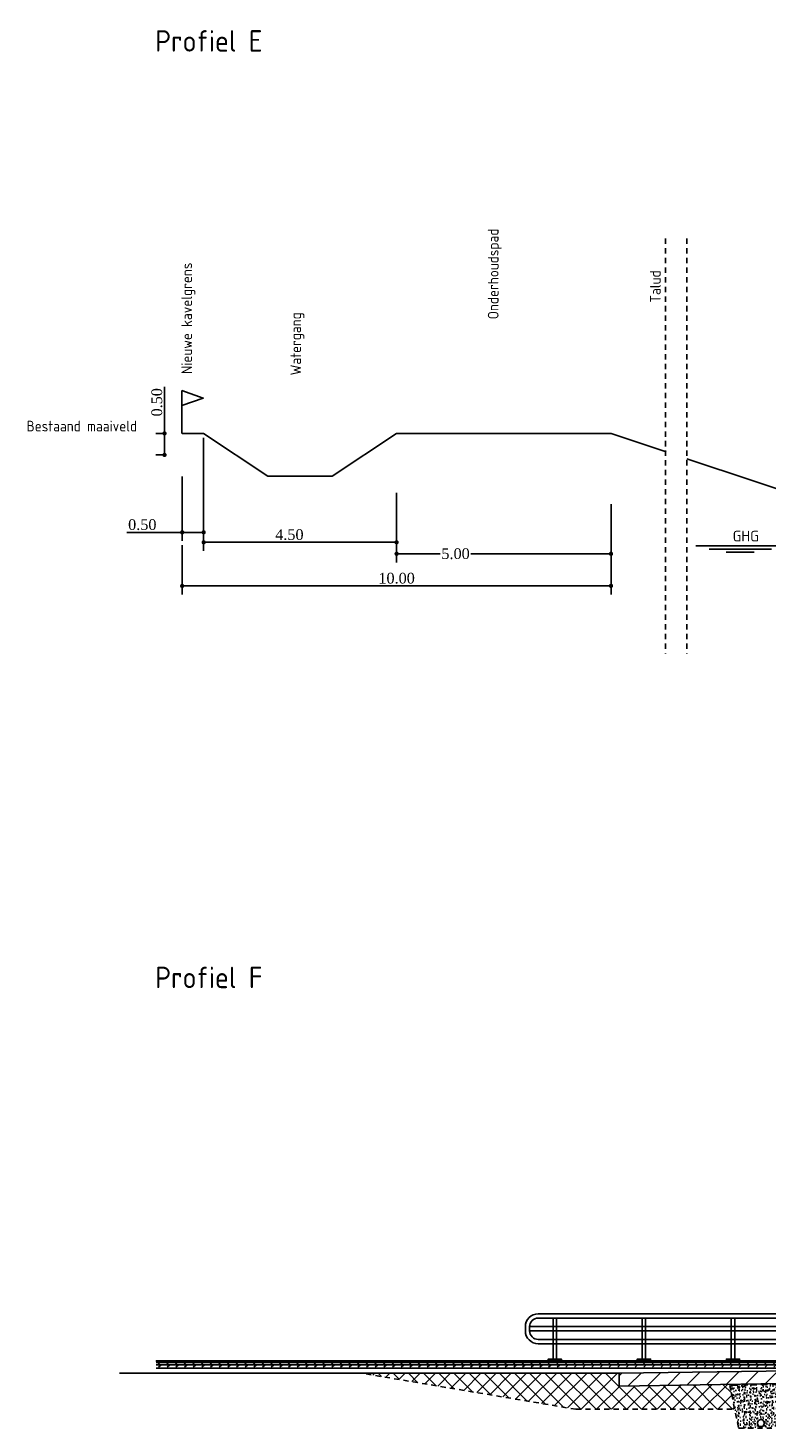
# Model space of a CAD drawing. Extents: x -21 to 90, y -15 to 62.
# Tile 12 of 15: x 42 to 60, y 29 to 61. Entities that reach past the tile are written whole.
import ezdxf
from ezdxf.enums import TextEntityAlignment as Align

# ---------------------------------------------------------------- set-up
doc = ezdxf.new("R2010")
doc.units = 0
doc.header["$LTSCALE"] = 0.1
doc.linetypes.add('B0401', pattern=[18.75, 12.5, -6.25])
doc.linetypes.add('TYPE_7', pattern=[1.9, 1.2, -0.7])
for name, color, linetype in [('CK-A$1A-25301', 253, 'Continuous'), ('CKBL9211P1301', 254, 'Continuous'), ('CKNL2200P2507', 2, 'TYPE_7'), ('CKNL2201P2501', 2, 'Continuous'), ('CKNL4200P3501', 3, 'Continuous'), ('CR-L3860P3501', 3, 'Continuous'), ('l-ar-deta-pr', 10, 'Continuous'), ('l-mt-deta-pr', 7, 'Continuous'), ('l-tk-deta-con-pr', 1, 'Continuous'), ('TDNL----_kniplijn', 252, 'B0401'), ('TDNL6300_profiel', 2, 'Continuous'), ('X--T$1A-P2501', 2, 'Continuous'), ('X-IT6300_maatvoering', 7, 'Continuous')]:
    doc.layers.add(name, color=color, linetype=linetype)
doc.styles.add('ENV-P', font='ISOCP.SHX')
doc.styles.add('INFRA_DIM', font='times.ttf')
doc.styles.add('T25', font='ISO3098.shx')
doc.dimstyles.new('INFRA-100-M', dxfattribs={"dimtxt": 0.25, "dimasz": 0.1, "dimexe": 0.2, "dimexo": 0.1, "dimgap": 0.05, "dimtad": 1, "dimzin": 0, "dimdsep": 46, "dimtxsty": 'INFRA_DIM', "dimblk1": 'DOT', "dimblk2": 'DOT', "dimsah": 1, "dimcen": 0, "dimclrd": 256, "dimclre": 256, "dimclrt": 7, "dimaunit": 2, "dimadec": 0, "dimazin": 0, "dimtfac": 1, "dimtdec": 3, "dimtofl": 0, "dimtmove": 0, "dimatfit": 3, "dimldrblk": 'DOT', "dimfxl": 1, "dimtolj": 1, "dimtzin": 0, "dimarcsym": 0})
pattern_1 = [(45, (62.21669, 30.24594), (-0.1010279, 0.1010279), [])]

# ---------------------------------------------------------------- blocks, each defined once
blk = doc.blocks.new('_DOT')
at = {"color": 0, "linetype": 'ByBlock'}
blk.add_line((-0.5, 0), (-1, 0), dxfattribs=at)
at = {"color": 0, "linetype": 'ByBlock', "const_width": 0.5}
blk.add_lwpolyline([(-0.25, 0, 1), (0.25, 0, 1)], format="xyb", close=True, dxfattribs=at)
blk = doc.blocks.new('*D206')
at = {"layer": 'DEFPOINTS', "color": 0, "transparency": 16777216}
for p in [(50.952, 50.585), (55.952, 50.439), (50.952, 49.185)]:
    blk.add_point(p, dxfattribs=at)
at = {"layer": 'l-mt-deta-pr', "lineweight": -2, "transparency": 16777216}
for p, q in [((50.952, 50.485), (50.952, 48.985)), ((55.952, 50.339), (55.952, 48.985)), ((51.052, 49.185), (51.97, 49.185)), ((55.852, 49.185), (52.685, 49.185))]:
    blk.add_line(p, q, dxfattribs=at)
at = {"layer": 'l-mt-deta-pr', "lineweight": -2, "transparency": 16777216, "xscale": 0.1, "yscale": 0.1, "zscale": 0.1}
for p, rotation in [((50.952, 49.185), 180.0000000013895), ((55.952, 49.185), 1.389448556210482e-09)]:
    blk.add_blockref('_DOT', p, dxfattribs=dict(at, rotation=rotation))
at = {"layer": 'l-mt-deta-pr', "color": 7, "transparency": 16777216, "insert": (52.327, 49.185), "char_height": 0.25, "attachment_point": 5, "rotation": 0, "style": 'INFRA_DIM'}
blk.add_mtext('\\A1;5.00', dxfattribs=at)
blk = doc.blocks.new('*D207')
at = {"layer": 'DEFPOINTS', "color": 0, "transparency": 16777216}
for p in [(55.952, 50.439), (45.952, 49.485), (45.952, 48.435)]:
    blk.add_point(p, dxfattribs=at)
at = {"layer": 'l-mt-deta-pr', "lineweight": -2, "transparency": 16777216}
for p, q in [((55.952, 50.339), (55.952, 48.235)), ((45.952, 49.385), (45.952, 48.235)), ((55.852, 48.435), (46.052, 48.435))]:
    blk.add_line(p, q, dxfattribs=at)
at = {"layer": 'l-mt-deta-pr', "lineweight": -2, "transparency": 16777216, "xscale": 0.1, "yscale": 0.1, "zscale": 0.1}
for p, rotation in [((45.952, 48.435), 180.0000000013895), ((55.952, 48.435), 1.389448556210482e-09)]:
    blk.add_blockref('_DOT', p, dxfattribs=dict(at, rotation=rotation))
at = {"layer": 'l-mt-deta-pr', "color": 7, "transparency": 16777216, "insert": (50.952, 48.613), "char_height": 0.25, "attachment_point": 5, "rotation": 0, "style": 'INFRA_DIM'}
blk.add_mtext('\\A1;10.00', dxfattribs=at)
blk = doc.blocks.new('*D224')
at = {"layer": 'DEFPOINTS', "color": 0, "transparency": 16777216}
for p in [(45.952, 51.085), (46.452, 51.085), (46.452, 49.685)]:
    blk.add_point(p, dxfattribs=at)
at = {"layer": 'l-mt-deta-pr', "lineweight": -2, "transparency": 16777216}
for p, q in [((45.952, 50.985), (45.952, 49.485)), ((46.452, 50.985), (46.452, 49.485)), ((45.952, 49.685), (44.662, 49.685)), ((46.352, 49.685), (46.052, 49.685))]:
    blk.add_line(p, q, dxfattribs=at)
at = {"layer": 'l-mt-deta-pr', "lineweight": -2, "transparency": 16777216, "xscale": 0.1, "yscale": 0.1, "zscale": 0.1, "rotation": 180}
blk.add_blockref('_DOT', (45.952, 49.685), dxfattribs=at)
at = {"layer": 'l-mt-deta-pr', "lineweight": -2, "transparency": 16777216, "xscale": 0.1, "yscale": 0.1, "zscale": 0.1}
blk.add_blockref('_DOT', (46.452, 49.685), dxfattribs=at)
at = {"layer": 'l-mt-deta-pr', "color": 7, "transparency": 16777216, "insert": (45.021, 49.863), "char_height": 0.25, "attachment_point": 5, "style": 'INFRA_DIM'}
blk.add_mtext('\\A1;0.50', dxfattribs=at)
blk = doc.blocks.new('10400001')
blk.add_line((0, 0), (0, 0.00999))
blk.add_lwpolyline([(0, 0.00999), (0.005, 0.00824), (0, 0.00649)])
blk = doc.blocks.new('*D225')
at = {"layer": 'DEFPOINTS', "color": 0, "transparency": 16777216}
for p in [(45.539, 51.993), (45.66, 51.993), (45.648, 51.493)]:
    blk.add_point(p, dxfattribs=at)
at = {"layer": 'l-mt-deta-pr', "lineweight": -2, "transparency": 16777216}
for p, q in [((45.539, 51.993), (45.539, 53.079)), ((45.56, 51.993), (45.339, 51.993)), ((45.539, 51.593), (45.539, 51.893)), ((45.548, 51.493), (45.339, 51.493))]:
    blk.add_line(p, q, dxfattribs=at)
at = {"layer": 'l-mt-deta-pr', "lineweight": -2, "transparency": 16777216, "xscale": 0.1, "yscale": 0.1, "zscale": 0.1}
for p, rotation in [((45.539, 51.993), 90), ((45.539, 51.493), 270)]:
    blk.add_blockref('_DOT', p, dxfattribs=dict(at, rotation=rotation))
at = {"layer": 'l-mt-deta-pr', "color": 7, "transparency": 16777216, "insert": (45.361, 52.72), "char_height": 0.25, "attachment_point": 5, "rotation": 90, "style": 'INFRA_DIM'}
blk.add_mtext('\\A1;0.50', dxfattribs=at)
blk = doc.blocks.new('*D223')
at = {"layer": 'DEFPOINTS', "color": 0, "transparency": 16777216}
for p in [(46.452, 51.993), (50.952, 50.706), (50.952, 49.452)]:
    blk.add_point(p, dxfattribs=at)
at = {"layer": 'l-mt-deta-pr', "lineweight": -2, "transparency": 16777216}
for p, q in [((46.452, 51.893), (46.452, 49.252)), ((50.952, 50.606), (50.952, 49.252)), ((46.552, 49.452), (50.852, 49.452))]:
    blk.add_line(p, q, dxfattribs=at)
at = {"layer": 'l-mt-deta-pr', "lineweight": -2, "transparency": 16777216, "xscale": 0.1, "yscale": 0.1, "zscale": 0.1, "rotation": 180}
blk.add_blockref('_DOT', (46.452, 49.452), dxfattribs=at)
at = {"layer": 'l-mt-deta-pr', "lineweight": -2, "transparency": 16777216, "xscale": 0.1, "yscale": 0.1, "zscale": 0.1}
blk.add_blockref('_DOT', (50.952, 49.452), dxfattribs=at)
at = {"layer": 'l-mt-deta-pr', "color": 7, "transparency": 16777216, "insert": (48.452, 49.63), "char_height": 0.25, "attachment_point": 5, "style": 'INFRA_DIM'}
blk.add_mtext('\\A1;4.50', dxfattribs=at)

msp = doc.modelspace()

# ---------------------------------------------------------------- hatches: boundary and pattern name
at = {"layer": 'CK-A$1A-25301'}
h = msp.add_hatch(dxfattribs=at)
h.set_pattern_fill('ANSI37', color=256, scale=2, angle=0.0004, style=0)
h.set_pattern_definition([(45.0004, (41.64247, 16.66556), (-0.176778, 0.1767755), []), (135.0004, (41.64247, 16.66556), (-0.1767755, -0.176778), [])])
h.paths.add_polyline_path([(58.866, 29.222), (58.72, 29.801), (56.138, 29.763), (56.133, 30.063), (55.982, 30.063), (50.134, 30.063), (55.134, 29.222)])
h = msp.add_hatch(dxfattribs=at)
h.set_pattern_fill('ANSI31', color=256, scale=0.1, angle=37.3253)
h.set_pattern_definition([(45.000395, (-301.74912, 194.31123), (-0.22450795, 0.22450486), [])])
h.paths.add_polyline_path([(59.918, 29.819), (56.144, 29.763), (56.139, 30.063), (60.139, 30.122), (60.144, 29.747), (59.994, 29.745)])
h = msp.add_hatch(dxfattribs=at)
h.set_pattern_fill('AR-CONC', color=256, scale=0.001, angle=37.3141, style=0)
h.set_pattern_definition([(50.0004, (23.89335, 155.36972), (0.18218478, -0.01593783), [0.01905, -0.20955]), (355.0004, (23.89335, 155.36972), (-0.03524474, 0.1910566), [0.01524, -0.16764058]), (100.45184, (23.90853, 155.3684), (0.14694004, 0.17511876), [0.01619, -0.17809024]), (46.1846, (23.89335, 155.42052), (0.27107933, -0.04204046), [0.028575, -0.314325]), (96.63595, (23.91594, 155.41702), (0.23740243, 0.24742776), [0.024285, -0.2671356]), (351.18455, (23.89335, 155.42052), (0.23740243, 0.24742776), [0.02285997, -0.25145973]), (21.0004, (23.91875, 155.40782), (0.1516151, -0.10226415), [0.01905, -0.20955]), (326.0004, (23.91875, 155.40782), (0.06180076, 0.1841884), [0.01524, -0.16764]), (71.45184, (23.93139, 155.3993), (0.21341586, 0.08192424), [0.01619, -0.17808994]), (37.500395, (23.89335, 155.36972), (0.00308802, 0.08455506), [0, -0.165608, 0, -0.17018, 0, -0.168275]), (7.500395, (23.89335, 155.36972), (0.06681897, 0.100181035), [0, -0.097028, 0, -0.161798, 0, -0.064135]), (327.500395, (23.83671, 155.36972), (0.135590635, -0.00572781), [0, -0.0635, 0, -0.19812, 0, -0.26289]), (317.50039, (23.81131, 155.36972), (0.14812901, 0.02542751), [0, -0.08255, 0, -0.131572, 0, -0.18669])])
h.paths.add_polyline_path([(59.825, 29.807), (59.17, 29.79), (58.72, 29.779), (58.925, 28.784), (59.825, 28.784)])
edge = h.paths.add_edge_path(flags=16)
edge.add_line((59.514, 28.858), (59.491, 28.821))
edge.add_line((59.491, 28.821), (59.403, 28.821))
edge.add_line((59.403, 28.821), (59.38, 28.858))
edge.add_arc((59.447, 28.901), 0.08, -32.7787, 212.7795, ccw=False)
at = {"layer": 'l-ar-deta-pr'}
h = msp.add_hatch(dxfattribs=at)
h.set_pattern_fill('ANSI31', color=8, scale=0.045, style=0)
h.set_pattern_definition(pattern_1)
h.paths.add_polyline_path([(67.33, 30.35), (67.33, 30.31), (45.341, 30.31), (45.341, 30.35)])
h = msp.add_hatch(dxfattribs=at)
h.set_pattern_fill('ANSI31', color=8, scale=0.045, angle=90, style=0)
h.set_pattern_definition([(135, (62.21669, 30.24594), (-0.1010279, -0.1010279), [])])
h.paths.add_polyline_path([(67.33, 30.31), (67.33, 30.26), (45.341, 30.26), (45.341, 30.31)])
h = msp.add_hatch(dxfattribs=at)
h.set_pattern_fill('ANSI31', color=8, scale=0.045, style=0)
h.set_pattern_definition(pattern_1)
h.paths.add_polyline_path([(67.33, 30.26), (67.33, 30.2), (45.341, 30.2), (45.341, 30.26)])

# ---------------------------------------------------------------- linework, layer by layer
at = {"layer": 'CKBL9211P1301'}
for p, q in [((57.932, 49.369), (60.825, 49.368)), ((59.698, 49.293), (58.242, 49.293)), ((59.289, 49.225), (58.641, 49.225))]:
    msp.add_line(p, q, dxfattribs=at)
at = {"layer": 'CKNL2200P2507'}
for q in [(50.134, 30.063), (58.866, 29.222)]:
    msp.add_line((55.134, 29.222), q, dxfattribs=at)
msp.add_lwpolyline([(59.566, 29.801), (58.725, 29.779), (58.925, 28.784), (59.825, 28.784), (59.825, 29.797), (59.566, 29.801)], dxfattribs=at)
at = {"layer": 'CKNL2201P2501'}
msp.add_line((56.133, 30.063), (44.491, 30.063), dxfattribs=at)
at = {"layer": 'CKNL4200P3501'}
msp.add_lwpolyline([(59.918, 29.819), (56.144, 29.763), (56.139, 30.063), (60.139, 30.122), (60.144, 29.747), (59.994, 29.745)], close=True, dxfattribs=at)
at = {"layer": 'CR-L3860P3501'}
msp.add_lwpolyline([(59.491, 28.821), (59.514, 28.858, 1.833333), (59.38, 28.858), (59.403, 28.821)], format="xyb", close=True, dxfattribs=at)
at = {"layer": 'l-tk-deta-con-pr', "ltscale": 0.1}
for p, q in [((67.108, 31.15), (54.054, 31.15)), ((67.108, 31.05), (54.054, 31.05)), ((67.33, 30.35), (45.341, 30.35)), ((67.33, 30.31), (45.341, 30.31)), ((67.33, 30.26), (45.341, 30.26)), ((75.008, 30.18), (45.341, 30.18))]:
    msp.add_line(p, q, dxfattribs=at)
at = {"layer": 'l-tk-deta-con-pr', "ltscale": 0.1, "flags": 128}
for points in [[(67.108, 30.75), (54.254, 30.75, -0.414214), (53.954, 31.05), (53.954, 31.15, -0.414214), (54.254, 31.45), (67.108, 31.45)], [(67.108, 30.85), (54.254, 30.85, -0.414214), (54.054, 31.05), (54.054, 31.15, -0.414214), (54.254, 31.35), (67.108, 31.35)]]:
    msp.add_lwpolyline(points, format="xyb", dxfattribs=at)
for points in [[(54.603, 30.394), (54.681, 30.394), (54.681, 31.35), (54.603, 31.35)], [(56.681, 30.394), (56.758, 30.394), (56.758, 31.35), (56.681, 31.35)], [(58.758, 30.394), (58.836, 30.394), (58.836, 31.35), (58.758, 31.35)], [(54.487, 30.35), (54.797, 30.35), (54.797, 30.394), (54.487, 30.394)], [(56.564, 30.35), (56.875, 30.35), (56.875, 30.394), (56.564, 30.394)], [(58.642, 30.35), (58.952, 30.35), (58.952, 30.394), (58.642, 30.394)]]:
    msp.add_lwpolyline(points, close=True, dxfattribs=at)
at = {"layer": 'TDNL----_kniplijn', "ltscale": 0.1}
for points in [[(57.223, 56.542), (57.223, 46.861)], [(57.723, 56.542), (57.723, 46.861)]]:
    msp.add_lwpolyline(points, dxfattribs=at)
at = {"layer": 'TDNL6300_profiel'}
for p, q in [((46.452, 51.993), (45.952, 51.993)), ((46.452, 51.993), (47.952, 50.993)), ((50.952, 51.993), (49.452, 50.993))]:
    msp.add_line(p, q, dxfattribs=at)
for points in [[(55.952, 51.993), (50.952, 51.993)], [(57.24, 51.563), (55.952, 51.993), (51.952, 51.993)], [(60.835, 50.365), (57.723, 51.402)]]:
    msp.add_lwpolyline(points, dxfattribs=at)
at = {"layer": 'TDNL6300_profiel', "flags": 128}
msp.add_lwpolyline([(49.452, 50.993), (47.952, 50.993)], dxfattribs=at)

# ---------------------------------------------------------------- block references
at = {"layer": 'l-tk-deta-con-pr', "ltscale": 0.1, "xscale": 100, "yscale": 100, "zscale": 100}
msp.add_blockref('10400001', (45.944, 51.993), dxfattribs=at)

# ---------------------------------------------------------------- texts
at = {"layer": 'TDNL6300_profiel', "char_height": 0.25, "width": 14.76, "attachment_point": 7, "rotation": 90, "style": 'ENV-P'}
for s, insert in [('Onderhoudspad', (53.405, 54.656)), ('Nieuwe kavelgrens', (46.258, 53.38)), ('Talud', (57.11, 55.047)), ('Watergang', (48.801, 53.349))]:
    msp.add_mtext(s, dxfattribs=dict(at, insert=insert))
at = {"layer": 'TDNL6300_profiel', "insert": (42.321, 52.039), "char_height": 0.25, "width": 14.76, "attachment_point": 7, "style": 'ENV-P'}
msp.add_mtext('Bestaand maaiveld', dxfattribs=at)
at = {"layer": 'X--T$1A-P2501', "style": 'T25'}
msp.add_text('GHG', height=0.25, rotation=359.9891, dxfattribs=at).set_placement((58.79, 49.397), align=Align.BOTTOM_LEFT)
at = {"layer": 'X-IT6300_maatvoering', "color": 3, "char_height": 0.5, "width": 14.76, "attachment_point": 1, "style": 'ENV-P'}
for s, insert in [('Profiel E', (45.321, 61.402)), ('Profiel F', (45.321, 39.548))]:
    msp.add_mtext(s, dxfattribs=dict(at, insert=insert))

# ---------------------------------------------------------------- dimensions: what is measured, and where the dimension line sits
at = {"layer": 'l-mt-deta-pr'}
for base, p1, p2, angle, picture, middle in [((45.539, 51.993), (45.648, 51.493), (45.66, 51.993), 90, '*D225', (45.539, 52.72)), ((45.952, 48.435), (55.952, 50.439), (45.952, 49.485), 180, '*D207', (50.952, 48.435))]:
    dim = msp.add_linear_dim(base=base, p1=p1, p2=p2, angle=angle, dimstyle='INFRA-100-M', dxfattribs=at)
    dim.commit()
    dim.dimension.update_dxf_attribs({"geometry": picture, "text_midpoint": middle, "dimtype": 160})
for base, p1, p2, picture, middle in [((50.952, 49.452), (46.452, 51.993), (50.952, 50.706), '*D223', (48.452, 49.452)), ((46.452, 49.685), (45.952, 51.085), (46.452, 51.085), '*D224', (45.021, 49.685))]:
    dim = msp.add_linear_dim(base=base, p1=p1, p2=p2, dimstyle='INFRA-100-M', dxfattribs=at)
    dim.commit()
    dim.dimension.update_dxf_attribs({"geometry": picture, "text_midpoint": middle, "dimtype": 160})
dim = msp.add_linear_dim(base=(50.952, 49.185), p1=(55.952, 50.439), p2=(50.952, 50.585), angle=180, dimstyle='INFRA-100-M', override={"dimtad": 0}, dxfattribs=at)
dim.commit()
dim.dimension.update_dxf_attribs({"geometry": '*D206', "text_midpoint": (52.327, 49.185), "dimtype": 160})

doc.saveas('drawing.dxf')
